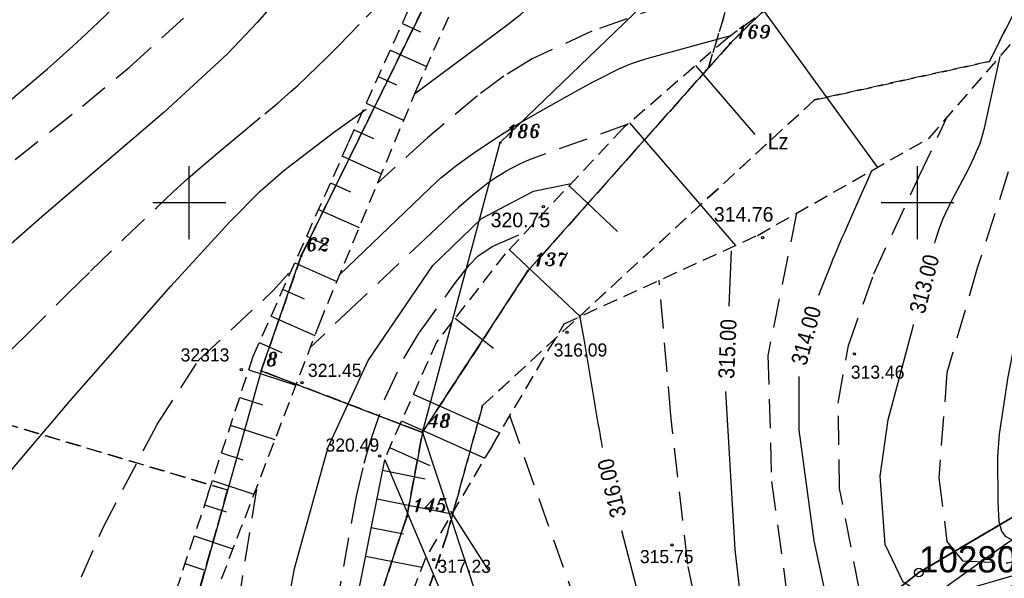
# Model space of a CAD drawing. Extents: x 4615668 to 9249187, y 5334101 to 10688993.
# Tile 76 of 120: x 4667723 to 4667790, y 5337243 to 5337282. Entities that reach past the tile are written whole.
import ezdxf
from ezdxf.enums import TextEntityAlignment as Align

# ---------------------------------------------------------------- set-up
doc = ezdxf.new("R2010")
doc.units = 0
doc.header["$MEASUREMENT"] = 0
for name, pattern in [('GEN7', [13.75, 9.75, -1.5, 1, -1.5]), ('KONTUR', [1.5, 1, -0.5]), ('SKARPA1', [1.5, 1, -0.5]), ('WARSTWICA', [3, 2, -1])]:
    doc.linetypes.add(name, pattern=pattern)
for name, color, linetype in [('10', 7, 'Continuous'), ('2', 7, 'Continuous'), ('38', 7, 'Continuous'), ('50', 7, 'Continuous'), ('51', 7, 'Continuous'), ('52', 7, 'Continuous'), ('57', 7, 'Continuous'), ('59', 7, 'Continuous'), ('60', 7, 'Continuous'), ('62', 7, 'Continuous'), ('7', 4, 'GEN7')]:
    doc.layers.add(name, color=color, linetype=linetype)
doc.styles.add('ITALICT', font='ITALICT', dxfattribs={"height": 0.2})
doc.styles.add('txt', font='TXT', dxfattribs={"height": 0.2})

# ---------------------------------------------------------------- blocks, each defined once
blk = doc.blocks.new('203')
at = {"layer": '57', "color": 3, "linetype": 'Continuous'}
blk.add_circle((0, 0), 0.045, dxfattribs=at)
blk = doc.blocks.new('WYS')
at = {"layer": '52', "color": 67, "linetype": 'Continuous'}
blk.add_circle((0, 0), 0.08, dxfattribs=at)

msp = doc.modelspace()

# ---------------------------------------------------------------- linework, layer by layer
at = {"layer": '2', "color": 5, "linetype": 'Continuous'}
for p, q in [((4667779.421, 5337296.194), (4667755.712, 5337273.295)), ((4667771.507, 5337280.115), (4667782.981, 5337291.378)), ((4667752.972, 5337287.737), (4667742.039, 5337265.521)), ((4667757.603, 5337264.49), (4667771.507, 5337280.115)), ((4667750.361, 5337253.417), (4667755.712, 5337273.295)), ((4667739.288, 5337257.639), (4667742.039, 5337265.521)), ((4667750.361, 5337253.417), (4667757.603, 5337264.49)), ((4667809.314, 5337258.463), (4667784.454, 5337243.803)), ((4667784.454, 5337243.803), (4667809.314, 5337258.463)), ((4667739.288, 5337257.639), (4667734.316, 5337240.013)), ((4667739.288, 5337257.639), (4667750.361, 5337253.417)), ((4667750.361, 5337253.417), (4667749.291, 5337247.626)), ((4667750.361, 5337253.417), (4667759.974, 5337224.453)), ((4667738.938, 5337216.676), (4667749.291, 5337247.626)), ((4667784.454, 5337243.803), (4667759.974, 5337224.453)), ((4667759.974, 5337224.453), (4667784.454, 5337243.803))]:
    msp.add_line(p, q, dxfattribs=at)
at = {"layer": '38', "color": 97, "linetype": 'Continuous'}
msp.add_lwpolyline([(4667745.489, 5337240.023), (4667747.772, 5337251.541), (4667759.567, 5337223.725), (4667790.434, 5337245.758), (4667808.862, 5337257.565), (4667831.969, 5337256.819), (4667844.248, 5337253.494), (4667864.223, 5337261.744)], dxfattribs=at)
at = {"layer": '50', "color": 245, "linetype": 'WARSTWICA'}
for points in [[(4667706.823, 5337259.752), (4667715.329, 5337266.565), (4667727.024, 5337275.807), (4667730.25, 5337278.477), (4667736.475, 5337284.101), (4667738.502, 5337286.131), (4667739.77, 5337287.558), (4667742.121, 5337290.586), (4667744.054, 5337293.509), (4667745.245, 5337295.505), (4667747.496, 5337299.592), (4667749.397, 5337303.462), (4667750.206, 5337305.483), (4667751.274, 5337308.969), (4667751.628, 5337310.738), (4667751.86, 5337313.422), (4667751.919, 5337319.169)], [(4667772.51, 5337287.836), (4667771.407, 5337285.411), (4667771.135, 5337284.948), (4667770.364, 5337284.205), (4667769.381, 5337283.648), (4667767.234, 5337282.789), (4667762.001, 5337280.947), (4667757.889, 5337279.04), (4667755.954, 5337277.852), (4667754.142, 5337276.509), (4667750.711, 5337273.626), (4667747.278, 5337270.521)], [(4667721.786, 5337258.756), (4667723.079, 5337260.025), (4667726.069, 5337262.993), (4667727.57, 5337264.47), (4667729.833, 5337266.672), (4667732.115, 5337268.855), (4667733.264, 5337269.938), (4667734.259, 5337270.845), (4667734.934, 5337271.436), (4667736.303, 5337272.597), (4667737.688, 5337273.741), (4667739.535, 5337275.267), (4667740.449, 5337276.039), (4667741.351, 5337276.825), (4667741.796, 5337277.224), (4667742.456, 5337277.832), (4667743.189, 5337278.533), (4667743.67, 5337279.007), (4667744.622, 5337279.968), (4667746.511, 5337281.906), (4667747.465, 5337282.865), (4667748.436, 5337283.806), (4667748.931, 5337284.267), (4667752.415, 5337287.46)], [(4667792.58, 5337282.133), (4667791.515, 5337274.137), (4667788.464, 5337264.675), (4667786.379, 5337257.502), (4667785.822, 5337250.304), (4667786.382, 5337245.929), (4667787.449, 5337244.606), (4667790.551, 5337244.454), (4667796.297, 5337245.776), (4667803.85, 5337248.371), (4667808.121, 5337249.541), (4667810.119, 5337250.397)], [(4667810.92, 5337248.123), (4667802.221, 5337245.641), (4667795.001, 5337244.114), (4667789.713, 5337242.537), (4667785.442, 5337240.502), (4667782.52, 5337239.893), (4667781.147, 5337240.453), (4667780.384, 5337242.589), (4667779.011, 5337249.559), (4667778.91, 5337255.409), (4667779.622, 5337259.377), (4667781.351, 5337264.283), (4667784.453, 5337270.947), (4667786.383, 5337275.012)], [(4667764.463, 5337274.559), (4667757.955, 5337272.21), (4667757.654, 5337272.095), (4667757.065, 5337271.839), (4667756.492, 5337271.549), (4667756.119, 5337271.338), (4667755.873, 5337271.19), (4667755.391, 5337270.879), (4667754.86, 5337270.507), (4667754.512, 5337270.247), (4667753.832, 5337269.703), (4667753.498, 5337269.421), (4667752.84, 5337268.843), (4667752.195, 5337268.252), (4667750.93, 5337267.063), (4667745.828, 5337262.252), (4667742.65, 5337259.234)], [(4667776.057, 5337268.452), (4667774.084, 5337258.69), (4667774.339, 5337250.041), (4667775.61, 5337240.706), (4667776.627, 5337237.348), (4667777.796, 5337236.484), (4667780.796, 5337236.484), (4667787.203, 5337239.332), (4667792.287, 5337241.825), (4667797.645, 5337243.3), (4667803.696, 5337244.114), (4667808.679, 5337245.335), (4667810.938, 5337246.005)], [(4667744.217, 5337237.219), (4667744.15, 5337239.313), (4667744.187, 5337239.961), (4667744.418, 5337241.248), (4667745.84, 5337249.031), (4667746.364, 5337251.306), (4667746.788, 5337252.804), (4667747.805, 5337255.767), (4667749.108, 5337258.533), (4667750.161, 5337260.267), (4667752.569, 5337263.612), (4667753.597, 5337264.92), (4667754.165, 5337265.503), (4667755.161, 5337266.164), (4667757.479, 5337267.193)], [(4667691.676, 5337177.489), (4667694.556, 5337181.917), (4667697.5, 5337185.894), (4667702.366, 5337189.992), (4667706.919, 5337195.512), (4667709.683, 5337200.031), (4667712.747, 5337205.575), (4667717.073, 5337214.734), (4667720.486, 5337224.687), (4667724.571, 5337238.004), (4667728.408, 5337246.832), (4667732.133, 5337253.942), (4667735.009, 5337258.383), (4667740.116, 5337263.144), (4667741.197, 5337264.349)], [(4667811.365, 5337243.056), (4667804.977, 5337241.828), (4667799.74, 5337241.371), (4667795.163, 5337240.964), (4667790.638, 5337239.285), (4667784.333, 5337235.724), (4667779.096, 5337233.384), (4667773.415, 5337232.32), (4667771.584, 5337232.473), (4667770.872, 5337233.439), (4667768.584, 5337244.377), (4667767.423, 5337254.569), (4667766.623, 5337263.85)], [(4667756.354, 5337254.53), (4667760.673, 5337242.335), (4667764.69, 5337232.211), (4667766.316, 5337229.373), (4667767.587, 5337228.407), (4667770.943, 5337228.661), (4667777.655, 5337230.798), (4667790.042, 5337237.046), (4667794.923, 5337239.284), (4667800.197, 5337239.794), (4667805.994, 5337239.641), (4667812.402, 5337238.478)], [(4667738.965, 5337249.506), (4667737.887, 5337242.821), (4667737.767, 5337242.011), (4667737.715, 5337241.605), (4667737.647, 5337240.994), (4667737.57, 5337240.076), (4667737.526, 5337239.159), (4667737.517, 5337238.702), (4667737.526, 5337238.325), (4667737.546, 5337238.075), (4667737.615, 5337237.577), (4667737.664, 5337237.329), (4667737.784, 5337236.835), (4667737.932, 5337236.344), (4667738.044, 5337236.019), (4667738.292, 5337235.374), (4667738.635, 5337234.553), (4667738.814, 5337234.153), (4667739.096, 5337233.564), (4667739.405, 5337232.989), (4667739.571, 5337232.707), (4667741.591, 5337229.398)]]:
    msp.add_lwpolyline(points, dxfattribs=at)
at = {"layer": '50', "color": 216, "linetype": 'Continuous'}
for points in [[(4667710.485, 5337267.151), (4667719.641, 5337274.26), (4667721.023, 5337275.351), (4667721.935, 5337276.09), (4667722.538, 5337276.589), (4667723.734, 5337277.598), (4667724.622, 5337278.366), (4667725.209, 5337278.883), (4667726.374, 5337279.93), (4667726.951, 5337280.46), (4667728.094, 5337281.532), (4667729.224, 5337282.619), (4667729.97, 5337283.353), (4667731.443, 5337284.843), (4667732.06, 5337285.486), (4667732.466, 5337285.92), (4667733.264, 5337286.797), (4667733.656, 5337287.241), (4667734.429, 5337288.138), (4667735.185, 5337289.048), (4667735.681, 5337289.662), (4667736.652, 5337290.908), (4667737.879, 5337292.535)], [(4667749.824, 5337276.653), (4667756.241, 5337281.431), (4667756.798, 5337281.858), (4667757.07, 5337282.077), (4667757.472, 5337282.413), (4667758.058, 5337282.935), (4667758.628, 5337283.479), (4667758.907, 5337283.761), (4667759.453, 5337284.345), (4667759.721, 5337284.648), (4667760.117, 5337285.116), (4667760.444, 5337285.536), (4667760.596, 5337285.753), (4667760.812, 5337286.084), (4667761.009, 5337286.424), (4667761.101, 5337286.597), (4667761.27, 5337286.948), (4667761.346, 5337287.126), (4667761.452, 5337287.396), (4667761.573, 5337287.762), (4667761.624, 5337287.947), (4667761.691, 5337288.228), (4667761.765, 5337288.655), (4667762.086, 5337291.029)], [(4667744.66, 5337264.214), (4667750.846, 5337270.157), (4667751.316, 5337270.591), (4667751.637, 5337270.872), (4667752.296, 5337271.414), (4667752.633, 5337271.675), (4667753.32, 5337272.184), (4667754.02, 5337272.677), (4667755.446, 5337273.63), (4667755.973, 5337273.97), (4667757.036, 5337274.627), (4667758.111, 5337275.26), (4667758.835, 5337275.671), (4667760.297, 5337276.475), (4667761.089, 5337276.909), (4667762.144, 5337277.493), (4667762.675, 5337277.777), (4667763.479, 5337278.183), (4667763.886, 5337278.373), (4667764.435, 5337278.609), (4667764.712, 5337278.719), (4667765.133, 5337278.871), (4667765.775, 5337279.069), (4667771.551, 5337280.651)], [(4667785.555, 5337266.392), (4667785.604, 5337266.579), (4667785.69, 5337266.885), (4667785.893, 5337267.489), (4667786.129, 5337268.081), (4667786.302, 5337268.47), (4667786.676, 5337269.239), (4667787.877, 5337271.52), (4667788.249, 5337272.288), (4667788.421, 5337272.677), (4667788.63, 5337273.202), (4667788.725, 5337273.468), (4667788.854, 5337273.871), (4667788.964, 5337274.28), (4667789.011, 5337274.487), (4667790.03, 5337279.203)], [(4667712.616, 5337233.633), (4667717.105, 5337242.105), (4667720.519, 5337248.418), (4667722.204, 5337250.919), (4667726.131, 5337255.528), (4667733.089, 5337263.448), (4667737.119, 5337267.85), (4667739.232, 5337269.965), (4667740.839, 5337271.393), (4667744.253, 5337273.993), (4667746.497, 5337275.593)], [(4667781.21, 5337271.37), (4667780.926, 5337270.724), (4667780.352, 5337269.435), (4667779.841, 5337268.289), (4667779.588, 5337267.715), (4667779.336, 5337267.14), (4667779.211, 5337266.853), (4667778.963, 5337266.277), (4667778.841, 5337265.988), (4667778.658, 5337265.555), (4667778.533, 5337265.251), (4667778.451, 5337265.048), (4667778.288, 5337264.642), (4667778.048, 5337264.03), (4667777.73, 5337263.214), (4667777.569, 5337262.807)], [(4667743.51, 5337234.08), (4667742.231, 5337236.105), (4667741.255, 5337238.198), (4667740.918, 5337240.427), (4667741.588, 5337244.071), (4667743.897, 5337252.4), (4667746.631, 5337258.357), (4667751.067, 5337264.862), (4667754.408, 5337268.084), (4667757.993, 5337269.968), (4667760.578, 5337270.488)], [(4667792.274, 5337265.348), (4667790.94, 5337259.189), (4667790.558, 5337257.233), (4667789.974, 5337253.288), (4667789.86, 5337251.736), (4667789.875, 5337248.621), (4667789.941, 5337247.295), (4667790.129, 5337246.637), (4667790.378, 5337246.283), (4667791.146, 5337245.874), (4667792.273, 5337245.697), (4667792.824, 5337245.772), (4667797.015, 5337246.947), (4667799.078, 5337247.654), (4667805.942, 5337250.249), (4667810.408, 5337251.88)], [(4667761.173, 5337261.36), (4667761.226, 5337261.05), (4667761.331, 5337260.431), (4667761.436, 5337259.811), (4667761.645, 5337258.573), (4667761.831, 5337257.471), (4667761.924, 5337256.921), (4667762.017, 5337256.37), (4667762.064, 5337256.095), (4667762.158, 5337255.545), (4667762.205, 5337255.269), (4667762.275, 5337254.857), (4667762.369, 5337254.306), (4667762.417, 5337254.031), (4667762.488, 5337253.619), (4667762.559, 5337253.206), (4667762.595, 5337253), (4667762.607, 5337252.931), (4667762.631, 5337252.795), (4667762.68, 5337252.523), (4667762.704, 5337252.387)], [(4667810.286, 5337249.122), (4667800.96, 5337246.128), (4667793.587, 5337244.348), (4667787.282, 5337242.516), (4667785.095, 5337242.109), (4667783.367, 5337243.127), (4667782.146, 5337245.721), (4667781.79, 5337250.401), (4667782.35, 5337254.268), (4667784.079, 5337260.779), (4667784.086, 5337260.807)], [(4667776.216, 5337257.245), (4667776.217, 5337253.6), (4667777.234, 5337245.969), (4667778.403, 5337240.557), (4667778.912, 5337238.37), (4667780.437, 5337237.81), (4667783.284, 5337238.624), (4667788.166, 5337240.812), (4667793.149, 5337242.948), (4667800.648, 5337244.47), (4667806.139, 5337245.487), (4667810.59, 5337246.833)], [(4667754.889, 5337243.971), (4667754.822, 5337244.076), (4667752.316, 5337248.005)], [(4667764.035, 5337246.67), (4667765.036, 5337242.825), (4667767.934, 5337233.136), (4667769.561, 5337230.999), (4667771.443, 5337229.931), (4667774.9, 5337230.745), (4667781.663, 5337233.492), (4667789.035, 5337237.46), (4667794.152, 5337239.896), (4667799.694, 5337240.659), (4667807.168, 5337240.608), (4667812.091, 5337240.304)]]:
    msp.add_lwpolyline(points, dxfattribs=at)
at = {"layer": '50', "color": 7, "linetype": 'Continuous'}
for points in [[(4667746.101, 5337289.998), (4667744.838, 5337288.436), (4667740.989, 5337283.808), (4667739.005, 5337281.541), (4667736.971, 5337279.393), (4667732.626, 5337275.38), (4667724.239, 5337268.211), (4667718.465, 5337263.14), (4667712.44, 5337257.571), (4667705.721, 5337251.07), (4667700.109, 5337245.501)], [(4667771.426, 5337262.065), (4667771.583, 5337265.865)], [(4667810.988, 5337245.094), (4667803.139, 5337242.944), (4667802.162, 5337242.734), (4667800.159, 5337242.555), (4667797.456, 5337242.479), (4667796.125, 5337242.356), (4667794.825, 5337242.087), (4667794.191, 5337241.876), (4667791.37, 5337240.587), (4667787.724, 5337238.648), (4667785.865, 5337237.757), (4667779.814, 5337235.163), (4667776.458, 5337233.942), (4667775.762, 5337233.84), (4667775.406, 5337233.879), (4667774.876, 5337234.054), (4667774.12, 5337234.603), (4667773.593, 5337235.392), (4667773.255, 5337237.045), (4667772.153, 5337242.59), (4667771.831, 5337245.388), (4667771.196, 5337256.22)]]:
    msp.add_lwpolyline(points, dxfattribs=at)
at = {"layer": '51', "color": 3, "linetype": 'Continuous'}
for p, q in [((4667773.821, 5337282.302), (4667781.608, 5337271.596)), ((4667748.985, 5337281.47), (4667750.221, 5337280.911)), ((4667748.16, 5337279.648), (4667750.645, 5337278.523)), ((4667769.12, 5337278.583), (4667773.199, 5337273.863)), ((4667747.335, 5337277.826), (4667748.588, 5337277.259)), ((4667746.51, 5337276.004), (4667749.073, 5337274.844)), ((4667745.686, 5337274.182), (4667746.996, 5337273.589)), ((4667764.58, 5337274.66), (4667771.856, 5337266.24)), ((4667744.866, 5337272.358), (4667747.545, 5337271.162)), ((4667744.051, 5337270.532), (4667745.414, 5337269.923)), ((4667760.43, 5337270.33), (4667763.761, 5337267.197)), ((4667743.235, 5337268.705), (4667746.01, 5337267.466)), ((4667742.42, 5337266.879), (4667743.832, 5337266.249)), ((4667756.319, 5337265.96), (4667761.197, 5337261.371)), ((4667741.605, 5337265.053), (4667744.476, 5337263.771)), ((4667740.79, 5337263.226), (4667742.249, 5337262.575)), ((4667739.974, 5337261.4), (4667742.969, 5337260.063)), ((4667752.604, 5337261.251), (4667755.246, 5337259.191)), ((4667739.159, 5337259.574), (4667740.705, 5337258.884)), ((4667738.439, 5337257.711), (4667741.66, 5337256.655)), ((4667737.817, 5337255.81), (4667739.379, 5337255.298)), ((4667749.735, 5337256.026), (4667755.672, 5337253.375)), ((4667737.194, 5337253.909), (4667740.225, 5337252.916)), ((4667748.92, 5337254.199), (4667754.647, 5337251.643)), ((4667736.571, 5337252.009), (4667738.039, 5337251.528)), ((4667748.105, 5337252.373), (4667750.861, 5337251.142)), ((4667747.628, 5337250.813), (4667750.547, 5337250.234)), ((4667735.948, 5337250.108), (4667738.789, 5337249.178)), ((4667735.4, 5337248.447), (4667736.875, 5337247.955)), ((4667747.239, 5337248.851), (4667752.383, 5337247.832)), ((4667746.85, 5337246.889), (4667749.074, 5337246.449)), ((4667734.688, 5337246.312), (4667737.355, 5337245.423)), ((4667734.055, 5337244.415), (4667735.35, 5337243.983)), ((4667746.461, 5337244.928), (4667750.333, 5337244.16)), ((4667750.605, 5337244.859), (4667750.62, 5337244.865))]:
    msp.add_line(p, q, dxfattribs=at)
at = {"layer": '51', "color": 3, "linetype": 'SKARPA1'}
msp.add_line((4667735.637, 5337249.158), (4667728.477, 5337227.684), dxfattribs=at)
for points in [[(4667735.637, 5337249.158), (4667738.748, 5337258.653), (4667745.286, 5337273.299), (4667752.197, 5337288.567), (4667756.804, 5337297.483), (4667760.639, 5337307.249), (4667765.299, 5337319.18), (4667765.3, 5337319.183)], [(4667767.623, 5337319.183), (4667766.719, 5337316.238), (4667758.843, 5337296.974), (4667749.973, 5337277.012), (4667743.356, 5337261.072), (4667737.916, 5337246.904)], [(4667791.724, 5337319.183), (4667791.711, 5337319.085), (4667787.928, 5337301.006), (4667778.04, 5337285.37), (4667771.309, 5337280.475), (4667764.167, 5337274.303), (4667756.052, 5337265.676), (4667751.35, 5337259.642), (4667747.795, 5337251.679)], [(4667755.17, 5337252.524), (4667760.093, 5337260.867), (4667773.376, 5337266.934), (4667785.161, 5337273.608), (4667793.848, 5337283.59), (4667796.665, 5337287.854), (4667798.295, 5337291.005), (4667800.266, 5337295.607)], [(4667755.17, 5337252.524), (4667750.569, 5337244.779), (4667745.511, 5337231.493), (4667741.034, 5337219.66), (4667734.355, 5337209.514)], [(4667728.477, 5337227.684), (4667733.913, 5337236.342), (4667737.916, 5337246.904)]]:
    msp.add_lwpolyline(points, dxfattribs=at)
at = {"layer": '60', "color": 7, "linetype": 'Continuous'}
for p, q in [((4667734.354, 5337266.683), (4667734.354, 5337271.683)), ((4667734.354, 5337266.683), (4667734.354, 5337271.683)), ((4667784.354, 5337266.683), (4667784.354, 5337271.683)), ((4667784.354, 5337266.683), (4667784.354, 5337271.683)), ((4667731.854, 5337269.183), (4667736.854, 5337269.183)), ((4667731.854, 5337269.183), (4667736.854, 5337269.183)), ((4667781.854, 5337269.183), (4667786.854, 5337269.183)), ((4667781.854, 5337269.183), (4667786.854, 5337269.183))]:
    msp.add_line(p, q, dxfattribs=at)
at = {"layer": '62', "color": 215, "linetype": 'Continuous'}
msp.add_circle((4667784.454, 5337243.803), 0.3, dxfattribs=at)
at = {"layer": '7', "color": 245, "linetype": 'KONTUR'}
for p, q in [((4667782.326, 5337319.183), (4667770.002, 5337278.422)), ((4667770.002, 5337278.422), (4667782.326, 5337319.183)), ((4667789.297, 5337278.872), (4667809.719, 5337319.183)), ((4667809.719, 5337319.183), (4667789.297, 5337278.872)), ((4667771.507, 5337280.115), (4667782.981, 5337291.378)), ((4667782.981, 5337291.378), (4667771.507, 5337280.115)), ((4667752.972, 5337287.737), (4667742.039, 5337265.521)), ((4667742.039, 5337265.521), (4667752.972, 5337287.737)), ((4667770.002, 5337278.422), (4667771.507, 5337280.115)), ((4667771.507, 5337280.115), (4667770.002, 5337278.422)), ((4667777.284, 5337276.229), (4667789.297, 5337278.872)), ((4667789.297, 5337278.872), (4667777.284, 5337276.229)), ((4667757.603, 5337264.49), (4667770.002, 5337278.422)), ((4667770.002, 5337278.422), (4667757.603, 5337264.49)), ((4667754.494, 5337255.256), (4667777.284, 5337276.229)), ((4667777.284, 5337276.229), (4667754.494, 5337255.256)), ((4667742.039, 5337265.521), (4667739.288, 5337257.639)), ((4667739.288, 5337257.639), (4667742.039, 5337265.521)), ((4667736.981, 5337249.459), (4667688.491, 5337263.925)), ((4667688.491, 5337263.925), (4667736.981, 5337249.459)), ((4667750.361, 5337253.417), (4667757.603, 5337264.49)), ((4667757.603, 5337264.49), (4667750.361, 5337253.417)), ((4667739.288, 5337257.639), (4667750.361, 5337253.417)), ((4667750.361, 5337253.417), (4667739.288, 5337257.639)), ((4667752.058, 5337246.421), (4667754.494, 5337255.256)), ((4667754.494, 5337255.256), (4667752.058, 5337246.421)), ((4667803.63, 5337255.111), (4667784.454, 5337243.803)), ((4667750.361, 5337253.417), (4667749.291, 5337247.626)), ((4667749.291, 5337247.626), (4667750.361, 5337253.417)), ((4667734.316, 5337240.013), (4667736.981, 5337249.459)), ((4667736.981, 5337249.459), (4667734.316, 5337240.013)), ((4667749.291, 5337247.626), (4667738.938, 5337216.676)), ((4667738.938, 5337216.676), (4667749.291, 5337247.626)), ((4667748.425, 5337235.604), (4667752.058, 5337246.421)), ((4667752.058, 5337246.421), (4667748.425, 5337235.604)), ((4667784.454, 5337243.803), (4667759.974, 5337224.453)), ((4667759.974, 5337224.453), (4667784.454, 5337243.803))]:
    msp.add_line(p, q, dxfattribs=at)
msp.add_lwpolyline([(4667784.454, 5337243.803), (4667803.63, 5337255.111), (4667809.314, 5337258.463)], dxfattribs=at)

# ---------------------------------------------------------------- block references
at = {"layer": '52', "color": 67, "linetype": 'Continuous'}
for p in [(4667758.656, 5337268.911), (4667773.723, 5337266.779), (4667760.281, 5337260.279), (4667780.032, 5337258.792), (4667737.93, 5337257.727), (4667742.101, 5337256.822), (4667747.428, 5337251.794), (4667767.492, 5337245.695), (4667751.142, 5337244.682)]:
    msp.add_blockref('WYS', p, dxfattribs=at)
at = {"layer": '57', "color": 3, "linetype": 'Continuous'}
for p in [(4667771.507, 5337280.115), (4667755.712, 5337273.295), (4667742.039, 5337265.521), (4667757.603, 5337264.49), (4667739.288, 5337257.639), (4667750.361, 5337253.417), (4667749.291, 5337247.626)]:
    msp.add_blockref('203', p, dxfattribs=at)

# ---------------------------------------------------------------- texts
at = {"layer": '10', "color": 125, "linetype": 'Continuous', "style": 'txt', "width": 0.909091}
msp.add_text('Lz', height=1.1, dxfattribs=at).set_placement((4667774.789, 5337273.378), align=Align.MIDDLE)
at = {"layer": '50', "color": 6, "linetype": 'Continuous', "style": 'txt', "width": 0.909091}
for s, rotation, p in [('313.00', 75.31529, (4667784.822, 5337263.599)), ('314.00', 75.15854, (4667776.707, 5337260.059)), ('315.00', 87.63309, (4667771.305, 5337259.143)), ('316.00', 103.36844, (4667763.367, 5337249.584))]:
    msp.add_text(s, height=1.1, rotation=rotation, dxfattribs=at).set_placement(p, align=Align.MIDDLE)
at = {"layer": '52', "color": 67, "linetype": 'Continuous', "style": 'txt'}
for s, height, p in [('314.76', 1, (4667770.375, 5337267.877)), ('320.75', 1, (4667755.05, 5337267.49)), ('32313', 0.9, (4667733.76, 5337258.28)), ('316.09', 0.9, (4667759.375, 5337258.62)), ('321.45', 0.9, (4667742.503, 5337257.224)), ('313.46', 0.9, (4667779.781, 5337257.098)), ('320.49', 0.9, (4667743.71, 5337252.096)), ('315.75', 0.9, (4667765.297, 5337244.441)), ('317.23', 0.9, (4667751.393, 5337243.777))]:
    msp.add_text(s, height=height, dxfattribs=at).set_placement(p)
at = {"layer": '57', "color": 3, "linetype": 'Continuous', "style": 'ITALICT'}
for s, p in [('169', (4667771.857, 5337280.465)), ('186', (4667756.062, 5337273.645)), ('62', (4667742.389, 5337265.871)), ('137', (4667757.953, 5337264.84)), ('8', (4667739.638, 5337257.989)), ('48', (4667750.711, 5337253.767)), ('145', (4667749.641, 5337247.976))]:
    msp.add_text(s, height=0.9, dxfattribs=at).set_placement(p)
at = {"layer": '59', "color": 7, "linetype": 'Continuous', "style": 'txt'}
msp.add_text('10280`', height=1.8, dxfattribs=at).set_placement((4667784.454, 5337243.803))

doc.saveas('drawing.dxf')
